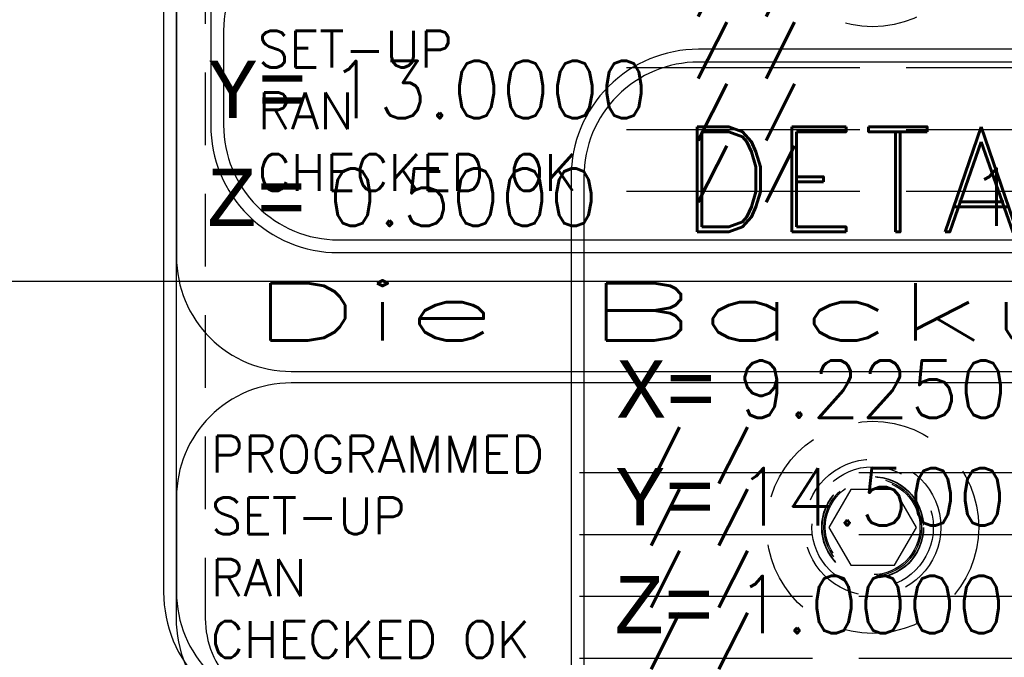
# Model space of a CAD drawing. Header units: inches. Extents: x -77 to 299, y -110 to 144.
# Tile 131 of 256: x 8.72 to 10.75, y -41.48 to -40.16. Entities that reach past the tile are written whole.
import ezdxf
from ezdxf.enums import TextEntityAlignment as Align

# ---------------------------------------------------------------- set-up
doc = ezdxf.new("R2010")
doc.units = ezdxf.units.IN
doc.header["$MEASUREMENT"] = 0
doc.linetypes.add('HIDDEN', pattern=[0.225, 0.15, -0.075])
for name, color, linetype in [('DSS-M-BA', 74, 'Continuous'), ('DSS-M-H', 4, 'HIDDEN'), ('DSS-M-S', 53, 'Continuous'), ('DST-M-BA', 74, 'Continuous'), ('SVA-M-M', 233, 'Continuous'), ('SVD-M-S', 8, 'Continuous'), ('SVE-M-M', 233, 'Continuous'), ('SVF-M-M', 233, 'Continuous')]:
    doc.layers.add(name, color=color, linetype=linetype)
doc.styles.add('DIEMAKER', font='SIMPLEX.shx')
doc.styles.add('MONOTXT', font='MONOTXT')
doc.styles.add('R', font='ROMAND.SHX')
doc.styles.get("Standard").update_dxf_attribs({"font": 'txt.shx'})

# ---------------------------------------------------------------- blocks, each defined once
blk = doc.blocks.new('DMDT001')
for p, q in [((-0.6188, -1.8033), (0.1437, -1.8033)), ((0.295, -1.8033), (1.4368, -1.8033)), ((-0.6188, -2.0057), (0.1437, -2.0057)), ((0.295, -2.0057), (1.4368, -2.0057)), ((-0.6188, -2.2081), (0.1437, -2.2081)), ((0.295, -2.2081), (1.4368, -2.2081)), ((-0.6188, -2.4105), (0.1437, -2.4105)), ((0.295, -2.4105), (1.4368, -2.4105))]:
    blk.add_line(p, q)
for points in [[(-1.5618, -2.6113), (1.2132, -2.6113, 0.414214), (1.6302, -2.1943), (1.6302, 0.4961, 0.414214), (1.2132, 0.9131), (-1.5618, 0.9131, 0.414214), (-1.9788, 0.4961), (-1.9788, -2.1943, 0.414214)], [(-1.5618, -1.4726), (1.2132, -1.4726, 0.414214), (1.5882, -1.0976), (1.5882, 0.4961, 0.414214), (1.2132, 0.8711), (-1.5618, 0.8711, 0.414214), (-1.9368, 0.4961), (-1.9368, -1.0976, 0.414214)], [(-1.5618, -2.5693), (1.2132, -2.5693, 0.414214), (1.5882, -2.1943), (1.5882, -1.8851, 0.414214), (1.2132, -1.5101), (-1.5618, -1.5101, 0.414214), (-1.9368, -1.8851), (-1.9368, -2.1943, 0.414214)]]:
    blk.add_lwpolyline(points, format="xyb", close=True)
at = {"color": 42}
for s, height, style, p in [('DETAIL', 0.34395, 'R', (-1.6251, 0.3158)), ('X=', 0.1875, 'MONOTXT', (-1.8306, -0.2918)), ('Y=', 0.1875, 'MONOTXT', (-1.8339, -0.6443)), ('Z=', 0.1875, 'MONOTXT', (-1.8372, -0.9969)), ('PROGRAMMED', 0.12, 'DIEMAKER', (-1.8247, -1.8035)), ('SET-UP', 0.12, 'DIEMAKER', (-1.8247, -2.0053)), ('RAN', 0.12, 'DIEMAKER', (-1.8247, -2.2071)), ('CHECKED OK', 0.12, 'DIEMAKER', (-1.8247, -2.4089))]:
    blk.add_text(s, height=height, dxfattribs=dict(at, style=style)).set_placement(p)
for p in [(-0.3953, -1.799), (-0.3953, -2.0014), (-0.3953, -2.2038), (-0.3953, -2.4062)]:
    blk.add_text('/ /', height=0.12107).set_placement(p)
at = {"color": 42, "style": 'R', "width": 0.571895}
blk.add_attdef('DET#', text='', height=0.45, dxfattribs=at).set_placement((0.5139, 0.282), (1.4514, 0.282), align=Align.FIT)
at = {"color": 42, "style": 'DIEMAKER'}
for tag, p in [('XDIM', (-1.4342, -0.2918)), ('YDIM', (-1.4375, -0.6443)), ('ZDIM', (-1.4408, -0.9969))]:
    blk.add_attdef(tag, p, '', height=0.1875, dxfattribs=at)
for tag, p in [('MATL', (1.513, -0.2918)), ('H/T', (1.4952, -0.6443)), ('QTY#', (0.8173, -0.9969))]:
    blk.add_attdef(tag, text='', height=0.1875, dxfattribs=at).set_placement(p, align=Align.RIGHT)
at = {"color": 42, "style": 'DIEMAKER', "width": 5.370504, "flags": 4}
blk.add_attdef('DE#1', text='', height=0.1875, dxfattribs=at).set_placement((-1.6994, -1.3715), (1.3694, -1.3715), align=Align.FIT)
at = {"color": 42, "style": 'DIEMAKER', "flags": 5}
for tag, p in [('DE#2', (-1.8615, -2.8611)), ('DE#3', (-1.8533, -3.1611))]:
    blk.add_attdef(tag, p, '', height=0.1875, dxfattribs=at)

msp = doc.modelspace()

# ---------------------------------------------------------------- linework, layer by layer
at = {"layer": 'DSS-M-BA'}
for points in [[(9.73137, -32.84017, 0, 0.0567, 0), (9.70586, -33.21731, 0, 0, 0.0272167), (9.55796, -46.04167, 0, 0, 0.0272167)], [(10.42038, -35.36388, 0, 0.0567, 0), (10.35391, -35.73597, 0, 0, 0.0806193), (10.25057, -46.04518, 0, 0, 0.0806193)]]:
    msp.add_lwpolyline(points, format="xyseb", dxfattribs=at)
at = {"layer": 'DSS-M-H'}
for p, q in [((10.43187, -41.13056), (10.38684, -41.20856)), ((10.52194, -41.13056), (10.43187, -41.13056)), ((10.56697, -41.20856), (10.52194, -41.13056)), ((10.38684, -41.20856), (10.43187, -41.28656)), ((10.52194, -41.28656), (10.56697, -41.20856)), ((10.43187, -41.28656), (10.52194, -41.28656))]:
    msp.add_line(p, q, dxfattribs=at)
msp.add_lwpolyline([(9.1019, -41.39606, 0.4142136), (9.2894, -41.58356), (12.9144, -41.58356, 0.4142136), (13.1019, -41.39606), (13.1019, -39.77106, 0.4142136), (12.9144, -39.58356), (9.2894, -39.58356, 0.4142136), (9.1019, -39.77106)], format="xyb", close=True, dxfattribs=at)
for centre, radius in [((10.4769, -39.95856), 0.2185), ((10.4769, -41.20856), 0.2185), ((10.4769, -41.20856), 0.1405), ((10.4769, -41.20856), 0.125), ((10.4769, -41.20856), 0.10497), ((10.4769, -41.20856), 0.1047), ((10.4769, -41.20856), 0.10418), ((10.4769, -41.20856), 0.1005), ((10.4769, -41.20856), 0.1005), ((10.4769, -41.20856), 0.0975)]:
    msp.add_circle(centre, radius, dxfattribs=at)
at = {"layer": 'DSS-M-S'}
msp.add_lwpolyline([(13.1619, -39.77106, 0.4142136), (12.9144, -39.52356), (9.2894, -39.52356, 0.4142136), (9.0419, -39.77106), (9.0419, -41.39606, 0.4142136), (9.2894, -41.64356), (12.9144, -41.64356, 0.4142136), (13.1619, -41.39606)], format="xyb", close=True, dxfattribs=at)
at = {"layer": 'DST-M-BA'}
for points in [[(10.54833, -31.93675, 0, 0.0567, 0), (10.47344, -32.30723, 0, 0, 0.1255157), (11.25851, -46.05662, 0, 0, 0.1255157)], [(10.13768, -32.83551, 0, 0.0567, 0), (10.07993, -33.20905, 0, 0, 0.0926791), (10.55334, -46.04939, 0, 0, 0.0926791)], [(9.94888, -33.42625, 0, 0.0567, 0), (9.87678, -33.79729, 0, 0, 0.0928596), (9.86386, -46.04697, 0, 0, 0.0928596)], [(10.37231, -34.87278, 0, 0.0567, 0), (10.33411, -35.24881, 0, 0, 0.1226988), (11.98345, -46.06654, 0, 0, 0.1226988)], [(9.50812, -34.95842, 0, 0.0567, 0), (9.42612, -35.3274, 0, 0, 0.0930353), (9.14072, -46.04561, 0, 0, 0.0930353)]]:
    msp.add_lwpolyline(points, format="xyseb", dxfattribs=at)
at = {"layer": 'SVD-M-S', "color": 1}
msp.add_lwpolyline([(4.80598, -48.70215), (18.18098, -48.70215), (18.18098, -40.70215), (4.80598, -40.70215)], close=True, dxfattribs=at)

# ---------------------------------------------------------------- block references
at = {"layer": 'SVA-M-M'}
ref = msp.add_blockref('DMDT001', (10.26275, -39.95952), dxfattribs=dict(at, xscale=0.63, yscale=0.63, zscale=0.63))
ref.add_attrib('YDIM', '13.0000', (9.35712, -40.36545), dxfattribs={"layer": '0', "color": 42, "height": 0.118125, "style": 'DIEMAKER'})
ref.add_attrib('ZDIM', '0.5000', (9.35503, -40.58753), dxfattribs={"layer": '0', "color": 42, "height": 0.118125, "style": 'DIEMAKER'})
ref.add_attrib('QTY#', '1', dxfattribs={"layer": '0', "color": 42, "height": 0.11812, "style": 'DIEMAKER'}).set_placement((10.77765, -40.58753), align=Align.RIGHT)
ref.add_attrib('DE#1', 'Die Backup', dxfattribs={"layer": '0', "color": 42, "height": 0.118125, "style": 'DIEMAKER', "width": 1.998327, "flags": 4}).set_placement((9.19211, -40.82355), (11.12549, -40.82355), align=Align.FIT)
at = {"layer": 'SVE-M-M', "xscale": 0.63, "yscale": 0.63, "zscale": 0.63}
msp.add_blockref('DMDT001', (10.35991, -38.99743), dxfattribs=at)
at = {"layer": 'SVF-M-M'}
ref = msp.add_blockref('DMDT001', (11.10222, -40.79868), dxfattribs=dict(at, xscale=0.63, yscale=0.63, zscale=0.63))
ref.add_attrib('XDIM', '9.2250', (10.19868, -40.98254), dxfattribs={"layer": '0', "color": 42, "height": 0.118125, "style": 'DIEMAKER'})
ref.add_attrib('YDIM', '14.5000', (10.19659, -41.20462), dxfattribs={"layer": '0', "color": 42, "height": 0.118125, "style": 'DIEMAKER'})
ref.add_attrib('ZDIM', '1.0000', (10.1945, -41.4267), dxfattribs={"layer": '0', "color": 42, "height": 0.118125, "style": 'DIEMAKER'})

doc.saveas('drawing.dxf')
